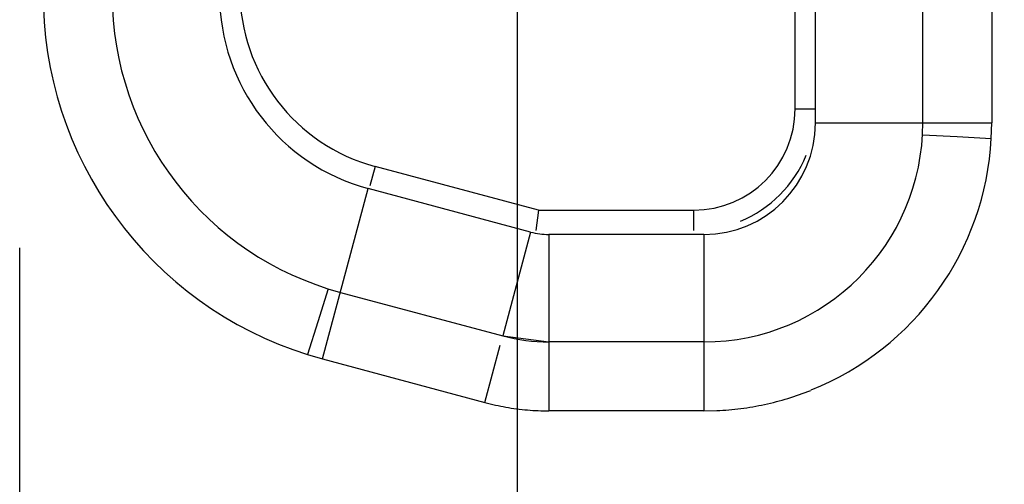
# Model space of a CAD drawing. Header units: inches. Extents: x 0 to 34, y 0 to 22.
# Tile 14 of 67: x 8.633 to 8.875, y 15.459 to 15.574. Entities that reach past the tile are written whole.
import ezdxf

# ---------------------------------------------------------------- set-up
doc = ezdxf.new("R2010")
doc.units = ezdxf.units.IN
doc.header["$LTSCALE"] = 1.87
doc.header["$MEASUREMENT"] = 0
doc.layers.get('0').update_dxf_attribs({"linetype": 'CONTINUOUS'})
doc.layers.add('DIMENSIONS', color=7, linetype='CONTINUOUS')
doc.styles.get("Standard").update_dxf_attribs({"font": 'txt', "width": 0.8})
doc.dimstyles.new('DIMSTYLE_1', dxfattribs={"dimtxt": 0.125, "dimasz": 0.18, "dimexe": 0.18, "dimexo": 0.0625, "dimgap": 0.09, "dimtad": 0, "dimtih": 1, "dimtoh": 1, "dimzin": 4, "dimdsep": 46, "dimtxsty": 'STANDARD', "dimblk": '_FILLED', "dimblk1": '_FILLED', "dimblk2": '_FILLED', "dimcen": 0.09, "dimadec": 0, "dimazin": 0, "dimtp": 0.01, "dimtm": 0.01, "dimtfac": 1, "dimtofl": 0, "dimtmove": 0, "dimatfit": 3, "dimldrblk": '_FILLED', "dimfxl": 1, "dimtolj": 1, "dimtzin": 4, "dimarcsym": 0})
doc.dimstyles.new('DIMSTYLE_2', dxfattribs={"dimtxt": 0.125, "dimasz": 0.18, "dimexe": 0.18, "dimexo": 0.0625, "dimgap": 0.09, "dimtad": 0, "dimtih": 1, "dimtoh": 1, "dimdec": 3, "dimzin": 4, "dimdsep": 46, "dimtxsty": 'STANDARD', "dimblk": '_FILLED', "dimblk1": '_FILLED', "dimblk2": '_FILLED', "dimcen": 0.09, "dimadec": 0, "dimazin": 0, "dimtp": 0.01, "dimtm": 0.01, "dimtfac": 1, "dimtdec": 3, "dimtofl": 0, "dimtmove": 0, "dimatfit": 3, "dimldrblk": '_FILLED', "dimfxl": 1, "dimtolj": 1, "dimtzin": 4, "dimarcsym": 0})

# ---------------------------------------------------------------- blocks, each defined once
blk = doc.blocks.new('*D17')
at = {"layer": 'DIMENSIONS', "color": 2, "linetype": 'CONTINUOUS'}
blk.add_line((8.7552764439, 15.6219518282), (8.7552764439, 14.0748562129), dxfattribs=at)
at = {"layer": 'DIMENSIONS', "color": 2, "linetype": 'CONTINUOUS', "insert": (8.6927764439, 14.0123562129), "char_height": 0.125, "width": 1.125, "attachment_point": 3, "rotation": 90, "line_spacing_factor": 0.9}
blk.add_mtext('2.74{\\Ftxt.shx;\\W1.000000;\\H0.125000; }[69.7]', dxfattribs=at)
blk = doc.blocks.new('_FILLED')
at = {"color": 0, "linetype": 'BYBLOCK'}
blk.add_solid([(0, 0), (-1, 0.1736111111), (-1, -0.1736111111)], dxfattribs=at)
blk = doc.blocks.new('*D26')
at = {"layer": 'DIMENSIONS', "color": 2, "linetype": 'CONTINUOUS'}
blk.add_line((19.0762764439, 15.45503241), (19.0762764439, 14.0748562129), dxfattribs=at)
at = {"layer": 'DIMENSIONS', "color": 2, "linetype": 'CONTINUOUS', "insert": (19.0137764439, 14.0123562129), "char_height": 0.125, "width": 1.325, "attachment_point": 3, "rotation": 90, "line_spacing_factor": 0.9}
blk.add_mtext('13.06{\\Ftxt.shx;\\W1.000000;\\H0.125000; }[331.8]', dxfattribs=at)
blk = doc.blocks.new('*D27')
at = {"layer": 'DIMENSIONS', "color": 2, "linetype": 'CONTINUOUS'}
blk.add_line((20.1762764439, 15.45503241), (20.1762764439, 14.0748562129), dxfattribs=at)
at = {"layer": 'DIMENSIONS', "color": 2, "linetype": 'CONTINUOUS', "insert": (20.1137764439, 14.0123562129), "char_height": 0.125, "width": 1.325, "attachment_point": 3, "rotation": 90, "line_spacing_factor": 0.9}
blk.add_mtext('14.16{\\Ftxt.shx;\\W1.000000;\\H0.125000; }[359.8]', dxfattribs=at)
blk = doc.blocks.new('*D42')
at = {"layer": 'DIMENSIONS', "color": 2, "linetype": 'CONTINUOUS'}
for p, q in [((6.7945198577, 16.17663241), (6.6198270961, 15.9992835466)), ((9.4976764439, 16.17663241), (6.7945198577, 16.17663241)), ((6.6198270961, 15.9992835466), (5.3247764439, 15.9992835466))]:
    blk.add_line(p, q, dxfattribs=at)
at = {"layer": 'DIMENSIONS', "color": 2, "linetype": 'CONTINUOUS', "insert": (5.2622764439, 16.0617835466), "char_height": 0.125, "width": 1.325, "attachment_point": 3, "line_spacing_factor": 0.9}
blk.add_mtext('1.414{\\Ftxt.shx;\\W1.000000;\\H0.125000; }[35.92]', dxfattribs=at)
blk = doc.blocks.new('*D44')
at = {"layer": 'DIMENSIONS', "color": 2, "linetype": 'CONTINUOUS'}
blk.add_line((9.3186764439, 17.00563241), (5.3247764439, 17.00563241), dxfattribs=at)
at = {"layer": 'DIMENSIONS', "color": 2, "linetype": 'CONTINUOUS', "insert": (5.2622764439, 17.06813241), "char_height": 0.125, "width": 1.325, "attachment_point": 3, "line_spacing_factor": 0.9}
blk.add_mtext('2.243{\\Ftxt.shx;\\W1.000000;\\H0.125000; }[56.98]', dxfattribs=at)
blk = doc.blocks.new('*D46')
at = {"layer": 'DIMENSIONS', "color": 2, "linetype": 'CONTINUOUS'}
blk.add_line((10.1886764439, 18.02663241), (5.3247764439, 18.02663241), dxfattribs=at)
at = {"layer": 'DIMENSIONS', "color": 2, "linetype": 'CONTINUOUS', "insert": (5.2622764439, 18.08913241), "char_height": 0.125, "width": 1.325, "attachment_point": 3, "line_spacing_factor": 0.9}
blk.add_mtext('3.264{\\Ftxt.shx;\\W1.000000;\\H0.125000; }[82.91]', dxfattribs=at)

msp = doc.modelspace()

# ---------------------------------------------------------------- linework, layer by layer
at = {"color": 7, "linetype": 'CONTINUOUS'}
for p, q in [((8.8288856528, 15.5485921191), (8.8288856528, 16.0655921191)), ((8.8553856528, 15.5485921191), (8.8553856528, 16.0655921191)), ((8.8723856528, 16.0655921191), (8.8723856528, 15.5485921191)), ((8.8238856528, 15.5520921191), (8.8238856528, 16.0620921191)), ((8.8238856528, 15.5520921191), (8.8288856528, 15.5520921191)), ((8.8288856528, 15.5485921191), (8.8723856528, 15.5485921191)), ((8.8722824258, 15.5447649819), (8.8723856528, 15.5485921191)), ((8.8553071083, 15.5456807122), (8.863819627, 15.5452279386)), ((8.863819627, 15.5452279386), (8.8722823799, 15.5447641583)), ((8.7202387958, 15.5378918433), (8.7189447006, 15.5330622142)), ((8.7605439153, 15.5270921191), (8.7202387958, 15.5378918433)), ((8.7073154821, 15.4904011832), (8.7185741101, 15.5324189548)), ((8.758621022, 15.5216884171), (8.7185741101, 15.5324189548)), ((8.7605439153, 15.5270921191), (8.7598856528, 15.5220921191)), ((8.7605439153, 15.5270921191), (8.7988856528, 15.5270921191)), ((8.7988856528, 15.5220921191), (8.7988856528, 15.5270921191)), ((8.758621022, 15.5216884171), (8.7517623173, 15.4960913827)), ((8.7631503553, 15.5210921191), (8.7631503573, 15.4775921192)), ((8.8013856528, 15.5210921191), (8.7631503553, 15.5210921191)), ((8.8013856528, 15.5210921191), (8.8013856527, 15.4775921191)), ((8.632583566, 15.3325921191), (8.632583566, 15.5177924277)), ((8.7086962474, 15.5076982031), (8.7061482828, 15.4995760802)), ((8.7117154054, 15.5068219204), (8.7517623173, 15.4960913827)), ((8.7061482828, 15.4995760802), (8.703620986, 15.4914734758)), ((8.7517623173, 15.4960913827), (8.7631503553, 15.4945921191)), ((8.747362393, 15.4796706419), (8.7511393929, 15.4937665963)), ((8.8013856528, 15.4945921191), (8.7631503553, 15.4945921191)), ((8.7036203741, 15.4914736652), (8.7073154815, 15.4904011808)), ((8.7073154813, 15.4904011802), (8.7473623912, 15.479670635)), ((8.8013856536, 15.4775921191), (8.8045602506, 15.4776666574)), ((8.8013856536, 15.4775921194), (8.7631503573, 15.4775921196))]:
    msp.add_line(p, q, dxfattribs=at)
for centre, radius, start, end in [((8.7313897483, 15.5802391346), 0.0930069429, 179.4745281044, 252.6282386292), ((8.7313856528, 15.5802322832), 0.076, 179.9999999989, 255), ((8.7313856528, 15.5802322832), 0.0495, 180, 254.9999999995), ((8.7318856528, 15.5813585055), 0.045, 180, 254.9999999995), ((8.7988856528, 15.5520921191), 0.025, 270, 360), ((8.8013856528, 15.5485921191), 0.054, 270, 360), ((8.8013856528, 15.5485921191), 0.0275, 270, 360), ((8.8015210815, 15.5485862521), 0.0708644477, 291.7791654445, 356.9089026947), ((8.7988856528, 15.5520921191), 0.03, 292.5, 337.5), ((8.7631503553, 15.5385921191), 0.0175, 255.000000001, 270), ((8.7631503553, 15.5385921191), 0.044, 255.0000000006, 270), ((8.7632306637, 15.5404159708), 0.0628239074, 265.0685664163, 269.9267600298)]:
    msp.add_arc(centre, radius, start, end, dxfattribs=at)
for points, knots in [([(8.8045602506, 15.4776666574), (8.8065422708, 15.4777437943), (8.8104985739, 15.4780997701), (8.8183213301, 15.4794384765), (8.8240456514, 15.48118844), (8.8277285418, 15.4826601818)], [0, 0, 0, 0, 0.2500782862, 0.4999659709, 1, 1, 1, 1]), ([(8.7473623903, 15.4796706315), (8.7490745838, 15.4792199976), (8.7525388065, 15.4784395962), (8.7560609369, 15.4779797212), (8.7578300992, 15.4778246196)], [0, 0, 0, 0, 0.4992321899, 1, 1, 1, 1])]:
    msp.add_open_spline(points, degree=3, knots=knots, dxfattribs=at)

# ---------------------------------------------------------------- dimensions: what is measured, and where the dimension line sits
at = {"layer": 'DIMENSIONS', "color": 2, "linetype": 'CONTINUOUS'}
for feature_location, offset, dtype, origin, dimstyle, picture, middle in [((10.1886764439, 18.02663241), (-4.8639, 0), 0, (10.2511764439, 14.7623562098), 'DIMSTYLE_2', '*D46', (4.2997764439, 18.02663241)), ((9.3186764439, 17.00563241), (-3.993899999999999, 0), 0, (9.3811764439, 14.7623562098), 'DIMSTYLE_2', '*D44', (4.2997764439, 17.00563241)), ((9.4976764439, 16.17663241), (-4.172899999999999, -0.17734886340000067), 0, (9.5601764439, 14.7623562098), 'DIMSTYLE_2', '*D42', (4.2997764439, 15.9992835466)), ((8.7552764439, 15.6219518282), (0, -1.5470956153), 1, (6.0122764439, 15.6844518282), 'DIMSTYLE_1', '*D17', (8.8672948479, 13.226357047)), ((19.0762764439, 15.45503241), (0, -1.380176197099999), 1, (6.0122764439, 15.51753241), 'DIMSTYLE_1', '*D26', (19.2106985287, 13.0816572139)), ((20.1762764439, 15.45503241), (0, -1.380176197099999), 1, (6.0122764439, 15.51753241), 'DIMSTYLE_1', '*D27', (20.3106985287, 13.0816572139))]:
    dim = msp.add_ordinate_dim(feature_location=feature_location, offset=offset, dtype=dtype, origin=origin, dimstyle=dimstyle, dxfattribs=at)
    dim.commit()
    dim.dimension.update_dxf_attribs({"geometry": picture, "text_midpoint": middle})

doc.saveas('drawing.dxf')
